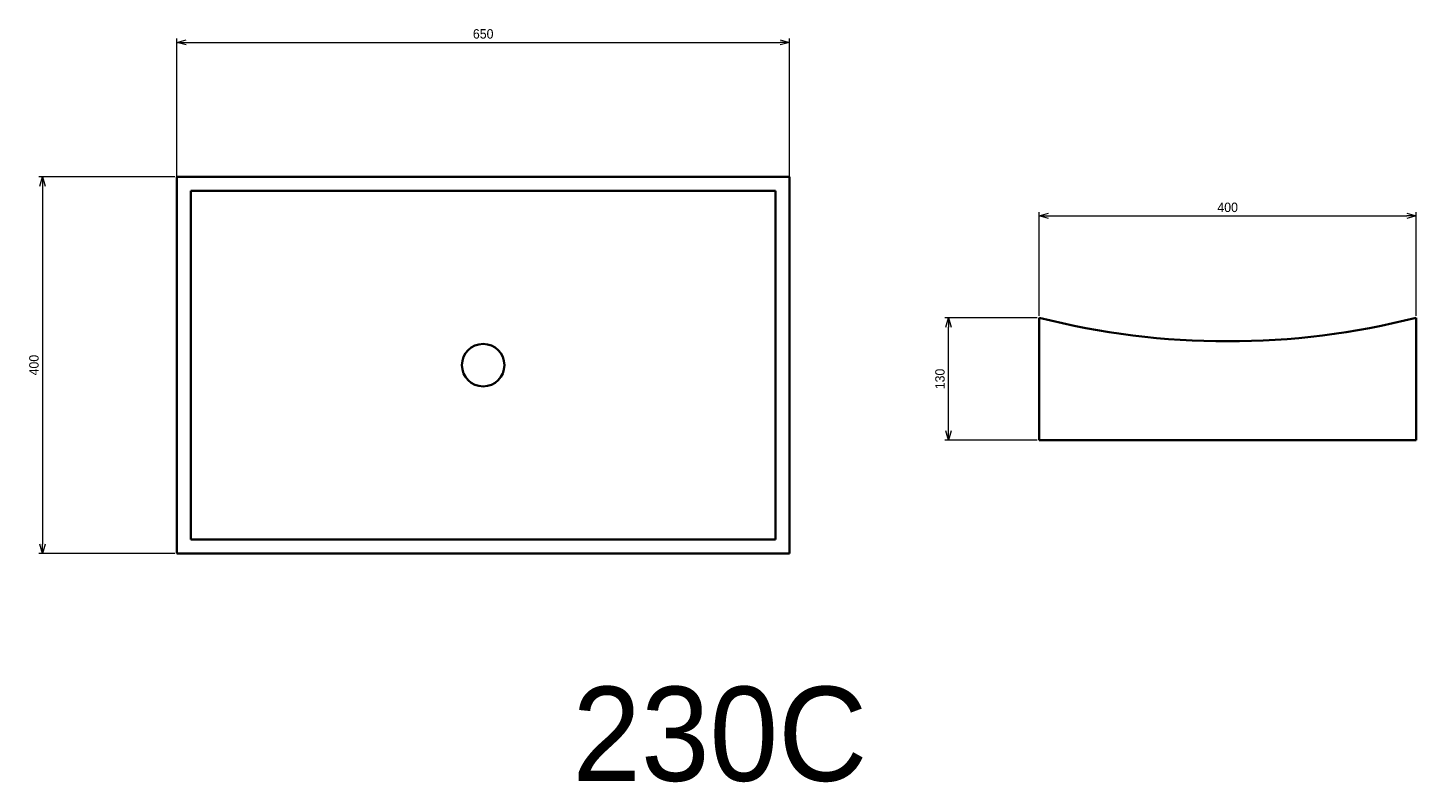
# Model space of a CAD drawing. Header units: millimetres. Extents: x 241 to 1714, y 181 to 982.
import ezdxf

# ---------------------------------------------------------------- set-up
doc = ezdxf.new("R2010")
doc.units = ezdxf.units.MM
doc.header["$LTSCALE"] = 0.3
doc.layers.add('HOJO', color=8, linetype='Continuous', lineweight=13, plot=False)
doc.layers.add('HOJO @ 4', color=8, linetype='Continuous', lineweight=13, plot=False)
for name, color, linetype, lineweight in [('実線', 3, 'Continuous', 35), ('寸法', 2, 'Continuous', 18), ('寸法 @ 4', 2, 'Continuous', 18), ('細線', 7, 'Continuous', 18)]:
    doc.layers.add(name, color=color, linetype=linetype, lineweight=lineweight)
doc.styles.add('MS Pゴシック', font='txt')
doc.styles.get("Standard").update_dxf_attribs({"font": 'txt.shx', "bigfont": 'bigfont.shx'})
doc.dimstyles.new('MyDim S＝1：4', dxfattribs={"dimtxt": 2.5, "dimasz": 2.5, "dimexe": 1, "dimexo": 0.5, "dimgap": 1, "dimtad": 3, "dimdsep": 46, "dimtxsty": 'MS Pゴシック', "dimblk": 'OPEN30', "dimcen": 0, "dimclrd": 256, "dimclre": 256, "dimclrt": 256, "dimazin": 2, "dimtfac": 1, "dimtmove": 0, "dimatfit": 3, "dimldrblk": 'OPEN30', "dimfxl": 1, "dimlwd": 18, "dimlwe": 18, "dimarcsym": 0})

# ---------------------------------------------------------------- blocks, each defined once
blk = doc.blocks.new('_Open30')
at = {"color": 0, "lineweight": -2}
for p, q in [((-1, 0.27), (0, 0)), ((0, 0), (-1, -0.27)), ((0, 0), (-1, 0))]:
    blk.add_line(p, q, dxfattribs=at)
blk = doc.blocks.new('*D24')
at = {"layer": 'Defpoints', "color": 0, "transparency": 16777216}
for p in [(1049.5, 966.9), (399.5, 794.4), (1049.5, 794.4)]:
    blk.add_point(p, dxfattribs=at)
at = {"layer": '寸法', "lineweight": 18, "transparency": 16777216}
for p, q in [((399.5, 796.4), (399.5, 970.9)), ((409.5, 966.9), (1039.5, 966.9)), ((1049.5, 796.4), (1049.5, 970.9))]:
    blk.add_line(p, q, dxfattribs=at)
at = {"layer": '寸法', "lineweight": 18, "transparency": 16777216, "xscale": 10, "yscale": 10, "zscale": 10, "rotation": 180}
blk.add_blockref('_Open30', (399.5, 966.9), dxfattribs=at)
at = {"layer": '寸法', "lineweight": 18, "transparency": 16777216, "xscale": 10, "yscale": 10, "zscale": 10}
blk.add_blockref('_Open30', (1049.5, 966.9), dxfattribs=at)
at = {"layer": '寸法', "transparency": 16777216, "insert": (724.5, 975.9), "char_height": 10, "attachment_point": 5, "style": 'MS Pゴシック'}
blk.add_mtext('650', dxfattribs=at)
blk = doc.blocks.new('*D25')
at = {"layer": 'Defpoints', "color": 0, "transparency": 16777216}
for p in [(1218.1, 674.7), (1314.2, 674.7), (1314.2, 544.7)]:
    blk.add_point(p, dxfattribs=at)
at = {"layer": '寸法', "lineweight": 18, "transparency": 16777216}
for p, q in [((1312.2, 674.7), (1214.1, 674.7)), ((1218.1, 554.7), (1218.1, 664.7)), ((1312.2, 544.7), (1214.1, 544.7))]:
    blk.add_line(p, q, dxfattribs=at)
at = {"layer": '寸法', "lineweight": 18, "transparency": 16777216, "xscale": 10, "yscale": 10, "zscale": 10}
for p, rotation in [((1218.1, 674.7), 90), ((1218.1, 544.7), 270)]:
    blk.add_blockref('_Open30', p, dxfattribs=dict(at, rotation=rotation))
at = {"layer": '寸法', "transparency": 16777216, "insert": (1209.1, 609.7), "char_height": 10, "attachment_point": 5, "rotation": 90, "style": 'MS Pゴシック'}
blk.add_mtext('130', dxfattribs=at)
blk = doc.blocks.new('*D26')
at = {"layer": 'Defpoints', "color": 0, "transparency": 16777216}
for p in [(1714.2, 782.8), (1314.2, 674.7), (1714.2, 674.7)]:
    blk.add_point(p, dxfattribs=at)
at = {"layer": '寸法', "lineweight": 18, "transparency": 16777216}
for p, q in [((1314.2, 676.7), (1314.2, 786.8)), ((1324.2, 782.8), (1704.2, 782.8)), ((1714.2, 676.7), (1714.2, 786.8))]:
    blk.add_line(p, q, dxfattribs=at)
at = {"layer": '寸法', "lineweight": 18, "transparency": 16777216, "xscale": 10, "yscale": 10, "zscale": 10, "rotation": 180}
blk.add_blockref('_Open30', (1314.2, 782.8), dxfattribs=at)
at = {"layer": '寸法', "lineweight": 18, "transparency": 16777216, "xscale": 10, "yscale": 10, "zscale": 10}
blk.add_blockref('_Open30', (1714.2, 782.8), dxfattribs=at)
at = {"layer": '寸法', "transparency": 16777216, "insert": (1514.2, 791.8), "char_height": 10, "attachment_point": 5, "style": 'MS Pゴシック'}
blk.add_mtext('400', dxfattribs=at)
blk = doc.blocks.new('*D27')
at = {"layer": 'Defpoints', "color": 0, "transparency": 16777216}
for p in [(399.5, 824.4), (257, 424.4), (399.5, 424.4)]:
    blk.add_point(p, dxfattribs=at)
at = {"layer": 'HOJO', "lineweight": 18, "transparency": 16777216}
for p, q in [((397.5, 824.4), (253, 824.4)), ((257, 814.4), (257, 434.4)), ((397.5, 424.4), (253, 424.4))]:
    blk.add_line(p, q, dxfattribs=at)
at = {"layer": 'HOJO', "lineweight": 18, "transparency": 16777216, "xscale": 10, "yscale": 10, "zscale": 10}
for p, rotation in [((257, 824.4), 90), ((257, 424.4), 270)]:
    blk.add_blockref('_Open30', p, dxfattribs=dict(at, rotation=rotation))
at = {"layer": 'HOJO', "transparency": 16777216, "insert": (248, 624.4), "char_height": 10, "attachment_point": 5, "rotation": 90, "style": 'MS Pゴシック'}
blk.add_mtext('400', dxfattribs=at)

msp = doc.modelspace()

# ---------------------------------------------------------------- linework, layer by layer
at = {"layer": '実線'}
for p, q in [((1049.464, 824.369), (399.464, 824.369)), ((399.464, 824.369), (399.464, 424.369)), ((1049.464, 424.369), (1049.464, 824.369)), ((1034.464, 809.369), (414.464, 809.369)), ((414.464, 809.369), (414.464, 439.369)), ((1034.464, 439.369), (1034.464, 809.369)), ((1314.244, 674.653), (1314.244, 544.653)), ((1714.244, 544.653), (1714.244, 674.653)), ((1314.244, 544.653), (1714.244, 544.653)), ((414.464, 439.369), (1034.464, 439.369)), ((399.464, 424.369), (1049.464, 424.369))]:
    msp.add_line(p, q, dxfattribs=at)
msp.add_circle((724.464, 624.369), 22.5, dxfattribs=at)
msp.add_arc((1514.244, 1462.153), 812.5, 255.749967, 284.250033, dxfattribs=at)

# ---------------------------------------------------------------- texts
at = {"layer": '細線', "insert": (975.522, 232.39), "char_height": 100, "width": 1129.44951, "attachment_point": 5}
msp.add_mtext('{\\fMS PMincho|b0|i0|c128|p18;230C}', dxfattribs=at)

# ---------------------------------------------------------------- dimensions: what is measured, and where the dimension line sits
at = {"layer": 'HOJO @ 4'}
dim = msp.add_linear_dim(base=(256.968, 424.369), p1=(399.464, 824.369), p2=(399.464, 424.369), angle=90, dimstyle='MyDim S＝1：4', override={"dimscale": 4, "dimtix": 0, "dimtofl": 1, "dimtmove": 0, "dimatfit": 3}, dxfattribs=at)
dim.commit()
dim.dimension.update_dxf_attribs({"geometry": '*D27', "text_midpoint": (247.968, 624.369)})
at = {"layer": '寸法 @ 4'}
for base, p1, p2, picture, middle in [((1049.464, 966.897), (399.464, 794.369), (1049.464, 794.369), '*D24', (724.464, 975.897)), ((1714.244, 782.848), (1314.244, 674.653), (1714.244, 674.653), '*D26', (1514.244, 791.848))]:
    dim = msp.add_linear_dim(base=base, p1=p1, p2=p2, dimstyle='MyDim S＝1：4', override={"dimscale": 4, "dimtix": 0, "dimtofl": 1, "dimtmove": 0, "dimatfit": 3}, dxfattribs=at)
    dim.commit()
    dim.dimension.update_dxf_attribs({"geometry": picture, "text_midpoint": middle})
dim = msp.add_linear_dim(base=(1218.122, 674.653), p1=(1314.244, 544.653), p2=(1314.244, 674.653), angle=90, dimstyle='MyDim S＝1：4', override={"dimscale": 4, "dimtix": 0, "dimtofl": 1, "dimtmove": 0, "dimatfit": 3}, dxfattribs=at)
dim.commit()
dim.dimension.update_dxf_attribs({"geometry": '*D25', "text_midpoint": (1209.122, 609.653)})

doc.saveas('drawing.dxf')
